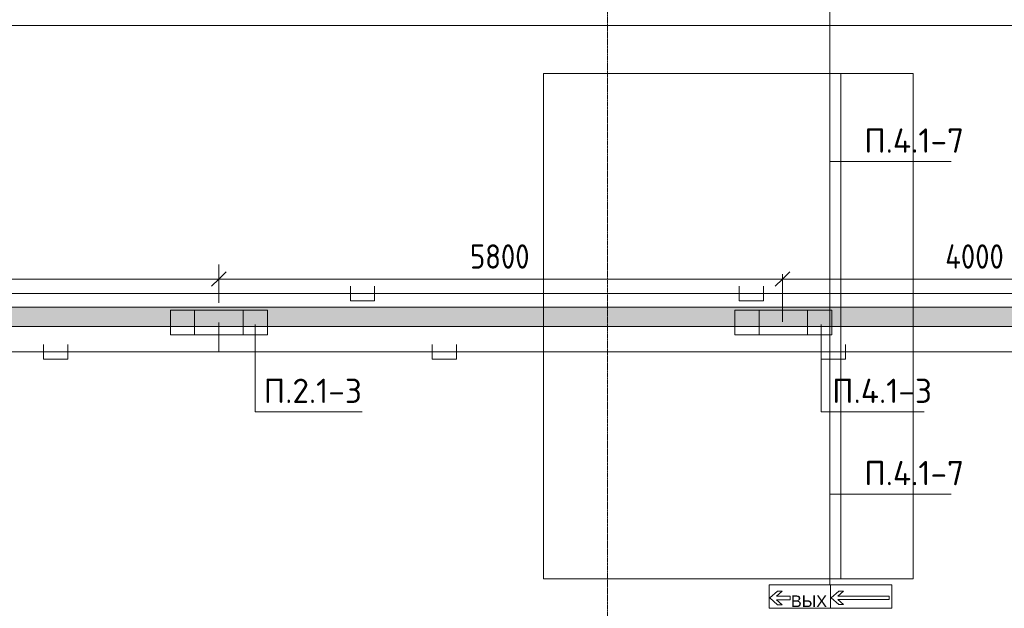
# Model space of a CAD drawing. Header units: millimetres. Extents: x -32229 to 170644, y -13689 to 125138.
# Tile 47 of 208: x 18785 to 28917, y 52951 to 59009. Entities that reach past the tile are written whole.
import ezdxf

# ---------------------------------------------------------------- set-up
doc = ezdxf.new("R2010")
doc.units = ezdxf.units.MM
doc.linetypes.add('ADSK_Линия сетки', pattern=[25, 20, -2.5, 0, -2.5])
for name, color, linetype, lineweight in [('A-ANNO-DIMS', 7, 'Continuous', 9), ('A-ANNO-DIMS-200', 7, 'Continuous', 9), ('A-ANNO-NOTE', 7, 'Continuous', 18), ('A-DETL-THIN', 7, 'Continuous', 9), ('A-DOOR', 7, 'Continuous', 18), ('A-FLOR', 7, 'Continuous', 18), ('G-ANNO-TEXT', 7, 'Continuous', 9), ('M-EQPM', 7, 'Continuous', 18), ('S-GRID', 7, 'Continuous', 9)]:
    doc.layers.add(name, color=color, linetype=linetype, lineweight=lineweight)
doc.layers.add('A-DETL', color=7, linetype='Continuous', lineweight=9, true_color=0x00a600)
doc.styles.add('Arial_1', font='arial.ttf', dxfattribs={"height": 120})
doc.styles.add('GOST Common_6', font='GOST_Common.ttf', dxfattribs={"width": 0.9, "height": 250})
doc.styles.add('ISOCPEUR', font='isocpeur.ttf', dxfattribs={"height": 250})
doc.dimstyles.new('ГОСТ_2_5_мм2', dxfattribs={"dimscale": 304.8, "dimtxt": 251.428749, "dimasz": 0.492126, "dimexe": 0.492126, "dimexo": 0.656168, "dimgap": 0.098425, "dimtad": 1, "dimdec": 0, "dimdsep": 46, "dimtxsty": 'GOST Common_6', "dimblk1": 'OBLIQUE', "dimblk2": 'OBLIQUE', "dimsah": 1, "dimcen": 0.09, "dimazin": 2, "dimtfac": 1, "dimtdec": 4, "dimtix": 1, "dimtmove": 0, "dimatfit": 3, "dimfxl": 1, "dimtvp": 1, "dimtolj": 1, "dimtzin": 0, "dimarcsym": 2})

# ---------------------------------------------------------------- blocks, each defined once
blk = doc.blocks.new('АР-Ворота сборка - Ворота секционные_5200х2600 _h_-7302885--01 ЭО')
at = {"layer": 'A-DOOR', "color": 253, "lineweight": 5, "true_color": 0xaaaaaa}
for p, q in [((2725, 2959), (-2475, 2959)), ((-2475, 2959), (-2475, -843)), ((2725, -843), (2725, 2959)), ((-2475, -100), (2725, -100)), ((-2475, -843), (2725, -843))]:
    blk.add_line(p, q, dxfattribs=at)
blk = doc.blocks.new('АР_Лоток - 200х100h_ЛВ1-7513342--01 ЭО')
at = {"layer": 'M-EQPM', "lineweight": 13, "true_color": 0xf3f3f3}
blk.add_hatch(color=7, dxfattribs=at).paths.add_polyline_path([(17487, -100), (17685, -100), (17685, 100), (0, 100), (0, -100), (14719, -100)])
blk = doc.blocks.new('Наметкина 10_РД_АР_П_rvt-1--01 ЭО')
at = {"layer": 'A-FLOR', "color": 253, "lineweight": 13, "true_color": 0xaaaaaa}
for p, q in [((9985, 58950), (34435, 58950)), ((35135, 58950), (11435, 58950)), ((12885, 56050), (31535, 56050)), ((12885, 55850), (31535, 55850))]:
    blk.add_line(p, q, dxfattribs=at)
at = {"layer": 'A-DOOR', "color": 253, "lineweight": 13, "true_color": 0xaaaaaa, "rotation": 90}
blk.add_blockref('АР-Ворота сборка - Ворота секционные_5200х2600 _h_-7302885--01 ЭО', (27135, 55730), dxfattribs=at)
at = {"layer": 'M-EQPM', "color": 253, "lineweight": 13, "true_color": 0xaaaaaa}
blk.add_blockref('АР_Лоток - 200х100h_ЛВ1-7513342--01 ЭО', (13880, 55950), dxfattribs=at)
blk = doc.blocks.new('DIMBLOCK246--01 ЭО')
at = {"layer": 'A-ANNO-DIMS-200'}
for p, q in [((15034, 56086), (15034, 56490)), ((20834, 56094), (20834, 56490)), ((15034, 56340), (14959, 56265)), ((15034, 56340), (15109, 56415)), ((15034, 56340), (20834, 56340)), ((15034, 56340), (15034, 56086)), ((20834, 56340), (20759, 56265)), ((20834, 56340), (20909, 56415)), ((20834, 56340), (20834, 56094))]:
    blk.add_line(p, q, dxfattribs=at)
at = {"layer": 'A-ANNO-DIMS-200', "color": 0, "insert": (17619, 56697), "char_height": 250, "width": 756.84, "attachment_point": 1, "line_spacing_factor": 1.022761, "style": 'GOST Common_6'}
blk.add_mtext('5800', dxfattribs=at)
blk = doc.blocks.new('_Oblique')
at = {"color": 0, "linetype": 'ByBlock', "lineweight": -2}
blk.add_line((-0.5, -0.5), (0.5, 0.5), dxfattribs=at)
blk = doc.blocks.new('DIMBLOCK247--01 ЭО')
at = {"layer": 'A-ANNO-DIMS-200'}
for p, q in [((20834, 56094), (20834, 56490)), ((20834, 56340), (20759, 56265)), ((20834, 56340), (20909, 56415)), ((20834, 56340), (26635, 56340)), ((20834, 56340), (20834, 56094)), ((26635, 56340), (26560, 56265)), ((26635, 56340), (26710, 56415)), ((26635, 56391), (26635, 56190)), ((26635, 56340), (26635, 56391))]:
    blk.add_line(p, q, dxfattribs=at)
at = {"layer": 'A-ANNO-DIMS-200', "color": 0, "insert": (23419, 56697), "char_height": 250, "width": 756.84, "attachment_point": 1, "line_spacing_factor": 1.022761, "style": 'GOST Common_6'}
blk.add_mtext('5800', dxfattribs=at)
blk = doc.blocks.new('DIMBLOCK248--01 ЭО')
at = {"layer": 'A-ANNO-DIMS-200'}
for p, q in [((30635, 56099), (30635, 56490)), ((26635, 56340), (26560, 56265)), ((26635, 56340), (26710, 56415)), ((26635, 56391), (26635, 56190)), ((26635, 56340), (26635, 56391)), ((26635, 56340), (30635, 56340)), ((30635, 56340), (30560, 56265)), ((30635, 56340), (30710, 56415)), ((30635, 56340), (30635, 56099))]:
    blk.add_line(p, q, dxfattribs=at)
at = {"layer": 'A-ANNO-DIMS-200', "color": 0, "insert": (28309, 56697), "char_height": 250, "width": 782.41, "attachment_point": 1, "line_spacing_factor": 1.022761, "style": 'GOST Common_6'}
blk.add_mtext('4000', dxfattribs=at)

msp = doc.modelspace()

# ---------------------------------------------------------------- linework, layer by layer
at = {"layer": 'A-ANNO-NOTE', "color": 5, "lineweight": 9, "true_color": 0x0000ff}
for p, q in [((20335.7, 56018.1), (21335.7, 56018.1)), ((20335.7, 55765.4), (20335.7, 56018.1)), ((20585.7, 55765.4), (20585.7, 56018.1)), ((21085.7, 56018.1), (21085.7, 55765.4)), ((21335.7, 56018.1), (21335.7, 55765.4)), ((21335.7, 55765.4), (20335.7, 55765.4))]:
    msp.add_line(p, q, dxfattribs=at)
at = {"layer": 'A-ANNO-NOTE', "color": 1, "lineweight": 9, "true_color": 0xff0000}
for p, q in [((26142.7, 56018.1), (27142.7, 56018.1)), ((26142.7, 55765.4), (26142.7, 56018.1)), ((26392.7, 55765.4), (26392.7, 56018.1)), ((26892.7, 56018.1), (26892.7, 55765.4)), ((27142.7, 56018.1), (27142.7, 55765.4)), ((27142.7, 55765.4), (26142.7, 55765.4)), ((26497.4, 53191.9), (27129.5, 53191.9)), ((26497.4, 52951.9), (26497.4, 53191.9)), ((26497.9, 52952.2), (26497.9, 53191.9)), ((26497.9, 53191.9), (27129.1, 53191.9)), ((27127.4, 53192.7), (27759.6, 53192.7)), ((27127.4, 52952.7), (27127.4, 53192.7)), ((27127.9, 52953), (27127.9, 53192.7)), ((27127.9, 53192.7), (27759.1, 53192.7)), ((27129.1, 53191.9), (27129.1, 52952.2)), ((27129.5, 53191.9), (27129.5, 52951.9)), ((27759.1, 53192.7), (27759.1, 52953)), ((27759.6, 53192.7), (27759.6, 52952.7)), ((26504.4, 53057.2), (26582.9, 53126)), ((26632.7, 53126), (26573.1, 53074.4)), ((26582.9, 53126), (26632.7, 53126)), ((27134.4, 53058), (27213, 53126.8)), ((27262.7, 53126.8), (27203.1, 53075.3)), ((27213, 53126.8), (27262.7, 53126.8)), ((26582.9, 52988.3), (26504.4, 53057.2)), ((26573.1, 53074.4), (26713.1, 53074.4)), ((26713.1, 53039.9), (26573.1, 53039.9)), ((26573.1, 53039.9), (26632.7, 52988.3)), ((26632.7, 52988.3), (26582.9, 52988.3)), ((26713.1, 53074.4), (26713.1, 53039.9)), ((27213, 52989.2), (27134.4, 53058)), ((27203.1, 53075.3), (27733.3, 53075.3)), ((27733.3, 53040.7), (27203.1, 53040.7)), ((27203.1, 53040.7), (27262.7, 52989.2)), ((27262.7, 52989.2), (27213, 52989.2)), ((27733.3, 53075.3), (27733.3, 53040.7)), ((27129.5, 52951.9), (26497.4, 52951.9)), ((26497.9, 52952.2), (27129.1, 52952.2)), ((27759.6, 52952.7), (27127.4, 52952.7)), ((27127.9, 52953), (27759.1, 52953))]:
    msp.add_line(p, q, dxfattribs=at)
at = {"layer": 'A-DETL', "color": 1, "true_color": 0xff0000}
for p, q in [((27122.8, 59710.3), (27122.8, 53190.3)), ((22187.9, 56266.2), (22187.9, 56116.2)), ((22437.9, 56116.2), (22437.9, 56266.2)), ((26187.9, 56266.2), (26187.9, 56116.2)), ((26437.9, 56116.2), (26437.9, 56266.2)), ((35585.3, 56191.2), (-11229.1, 56191.2)), ((26634.9, 55898.8), (26634.9, 56191.2)), ((22187.9, 56116.2), (22437.9, 56116.2)), ((26187.9, 56116.2), (26437.9, 56116.2))]:
    msp.add_line(p, q, dxfattribs=at)
at = {"layer": 'A-DETL', "color": 5, "true_color": 0x0000ff}
for p, q in [((20834.5, 55893.6), (20834.5, 55591.2)), ((19031.2, 55666.2), (19031.2, 55516.2)), ((19281.2, 55516.2), (19281.2, 55666.2)), ((23031.2, 55666.2), (23031.2, 55516.2)), ((23281.2, 55516.2), (23281.2, 55666.2)), ((27031.2, 55666.2), (27031.2, 55516.2)), ((27281.2, 55516.2), (27281.2, 55666.2)), ((44035.2, 55591.2), (-11289.1, 55591.2)), ((19031.2, 55516.2), (19281.2, 55516.2)), ((23031.2, 55516.2), (23281.2, 55516.2)), ((27031.2, 55516.2), (27281.2, 55516.2))]:
    msp.add_line(p, q, dxfattribs=at)
at = {"layer": 'A-DETL-THIN'}
for p, q in [((27122.8, 57549.9), (28371.7, 57549.9)), ((21208.6, 54974.1), (21208.6, 55871.6)), ((27030.9, 54974.1), (27030.9, 55871.6)), ((21208.6, 54974.1), (22308.6, 54974.1)), ((27030.9, 54974.1), (28090.9, 54974.1)), ((27122.8, 54127.3), (28371.7, 54127.3))]:
    msp.add_line(p, q, dxfattribs=at)
at = {"layer": 'S-GRID', "color": 253, "linetype": 'ADSK_Линия сетки', "true_color": 0xaaaaaa}
msp.add_line((24835.3, -12088.9), (24835.3, 125138.4), dxfattribs=at)

# ---------------------------------------------------------------- block references
at = {"lineweight": 5}
msp.add_blockref('Наметкина 10_РД_АР_П_rvt-1--01 ЭО', (0, 0), dxfattribs=at)

# ---------------------------------------------------------------- texts
at = {"layer": 'A-ANNO-NOTE', "color": 1, "lineweight": 9, "true_color": 0xff0000, "insert": (26906.9, 53023.7), "char_height": 120, "width": 370, "attachment_point": 5, "line_spacing_factor": 0.936439, "style": 'Arial_1'}
msp.add_mtext('\\pt20.0004,39.9996,60,80.0004,99.9996,120,140.0004,159.9996,180,200.0004,219.9996,240,260.0004,279.9996,300,320.0004,339.9996,360,380.0004,399.9996,420,440.0004,459.9996,480,500.0004,519.9996,540,560.0004,579.9996,600,620.0004,639.9996;ВЫХ', dxfattribs=at)
at = {"layer": 'G-ANNO-TEXT', "char_height": 250, "attachment_point": 1, "line_spacing_factor": 1.139951, "style": 'ISOCPEUR'}
for s, insert, width in [('\\pt600,1200,1800,2400,3000,3600,4200,4800,5400,6000,6600,7200,7800,8400,9000,9600,10200,10800,11400,12000,12600,13200,13800,14400,15000,15600,16200,16800,17400,18000,18600,19200;П.4.1-7', (27475.6, 57890.2), 1042.32), ('\\pt600,1200,1800,2400,3000,3600,4200,4800,5400,6000,6600,7200,7800,8400,9000,9600,10200,10800,11400,12000,12600,13200,13800,14400,15000,15600,16200,16800,17400,18000,18600,19200;П.2.1-3', (21296.2, 55314.4), 1016.06), ('\\pt600,1200,1800,2400,3000,3600,4200,4800,5400,6000,6600,7200,7800,8400,9000,9600,10200,10800,11400,12000,12600,13200,13800,14400,15000,15600,16200,16800,17400,18000,18600,19200;П.4.1-3', (27144.9, 55314.4), 1042.32), ('\\pt600,1200,1800,2400,3000,3600,4200,4800,5400,6000,6600,7200,7800,8400,9000,9600,10200,10800,11400,12000,12600,13200,13800,14400,15000,15600,16200,16800,17400,18000,18600,19200;П.4.1-7', (27475.6, 54467.7), 1042.32)]:
    msp.add_mtext(s, dxfattribs=dict(at, insert=insert, width=width))

# ---------------------------------------------------------------- dimensions: what is measured, and where the dimension line sits
at = {"layer": 'A-ANNO-DIMS'}
for base, p1, p2, override, picture, middle in [((20834.5, 56339.9), (15034.2, 55886.2), (20834.5, 55893.6), {"dimpost": '<>', "dimfxl": 5800.301662}, 'DIMBLOCK246--01 ЭО', (17934.3, 56494.9)), ((26634.9, 56339.9), (20834.5, 55893.6), (26634.9, 56191.2), {"dimpost": '<>', "dimfxl": 5808.063609}, 'DIMBLOCK247--01 ЭО', (23734.7, 56494.9)), ((30635.3, 56339.9), (26634.9, 56191.2), (30635.3, 55898.8), {"dimpost": '<>', "dimfxl": 4011.032669}, 'DIMBLOCK248--01 ЭО', (28635.1, 56494.9))]:
    dim = msp.add_linear_dim(base=base, p1=p1, p2=p2, dimstyle='ГОСТ_2_5_мм2', override=override, dxfattribs=at)
    dim.commit()
    dim.dimension.update_dxf_attribs({"geometry": picture, "text_midpoint": middle})

doc.saveas('drawing.dxf')
